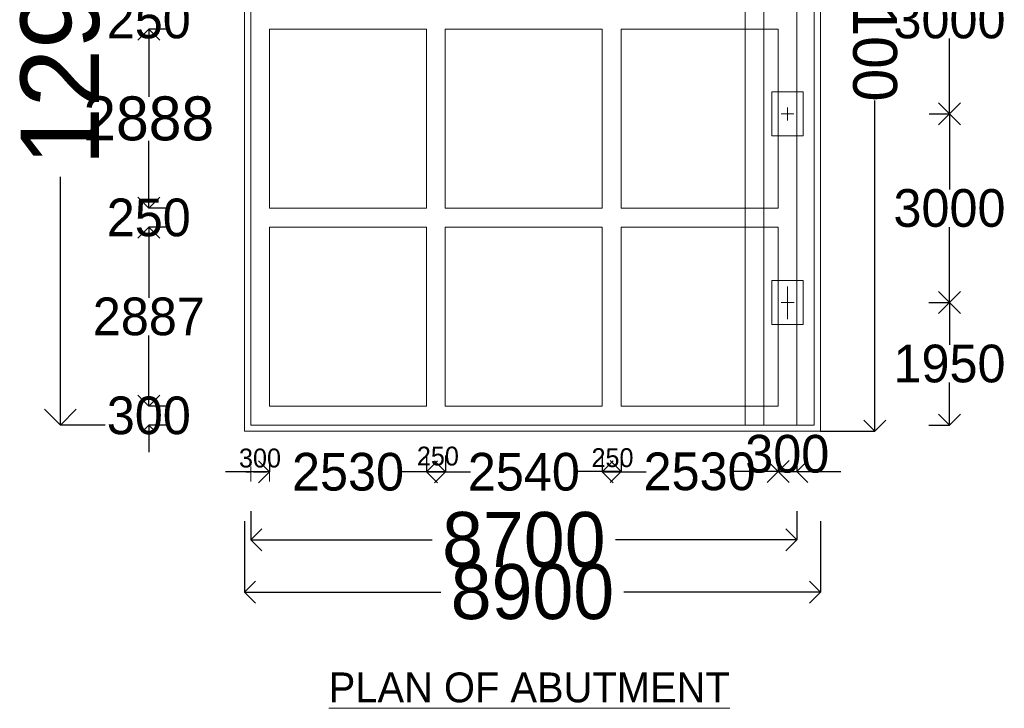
# Model space of a CAD drawing. Header units: millimetres. Extents: x -20950785 to 389010297, y -11535949 to 14056629.
# Tile 127 of 256: x 11707925 to 11723608, y -1750862 to -1739905. Entities that reach past the tile are written whole.
import ezdxf

# ---------------------------------------------------------------- set-up
doc = ezdxf.new("R2010")
doc.units = ezdxf.units.MM
doc.header["$LTSCALE"] = 60
doc.header["$MEASUREMENT"] = 0
doc.linetypes.add('DASHED2', pattern=[9.525, 6.35, -3.175])
doc.dimstyles.get("Standard").update_dxf_attribs({"dimtxt": 400, "dimasz": 215, "dimexe": 0.18, "dimexo": 0.0625, "dimgap": 0.09, "dimtad": 0, "dimtih": 1, "dimtoh": 1, "dimdec": 0, "dimzin": 4, "dimdsep": 46, "dimtxsty": 'Standard', "dimblk": 'OPEN90', "dimcen": 0, "dimadec": 0, "dimazin": 1, "dimtfac": 1, "dimtdec": 0, "dimtix": 1, "dimtofl": 0, "dimtmove": 0, "dimatfit": 3, "dimldrblk": 'OPEN30', "dimfxl": 1, "dimtolj": 1, "dimtzin": 0, "dimarcsym": 0})

# ---------------------------------------------------------------- blocks, each defined once
blk = doc.blocks.new('_Open90')
at = {"color": 0, "linetype": 'ByBlock', "lineweight": -2}
for p, q in [((-0.5, 0.5), (0, 0)), ((0, 0), (-1, 0)), ((0, 0), (-0.5, -0.5))]:
    blk.add_line(p, q, dxfattribs=at)
blk = doc.blocks.new('*D849')
at = {"color": 0, "lineweight": -2, "transparency": 16777216}
for p, q in [((11709288, -1733455), (11708572, -1733455)), ((11708573, -1733955), (11708573, -1737405)), ((11708573, -1745855), (11708573, -1742405)), ((11709288, -1746355), (11708572, -1746355))]:
    blk.add_line(p, q, dxfattribs=at)
at = {"layer": 'Defpoints', "color": 0, "lineweight": 9, "transparency": 16777216}
for p in [(11709288, -1733455), (11708573, -1746355), (11709288, -1746355)]:
    blk.add_point(p, dxfattribs=at)
at = {"color": 0, "lineweight": -2, "transparency": 16777216, "xscale": 500, "yscale": 500, "zscale": 500}
for p, rotation in [((11708573, -1733455), 90), ((11708573, -1746355), 270)]:
    blk.add_blockref('_Open90', p, dxfattribs=dict(at, rotation=rotation))
at = {"color": 0, "transparency": 16777216, "insert": (11708573, -1739905), "char_height": 1000, "attachment_point": 5, "rotation": 90}
blk.add_mtext('\\A1;{\\H1.25x;12900}', dxfattribs=at)
blk = doc.blocks.new('_Open30')
at = {"color": 0, "linetype": 'ByBlock', "lineweight": -2}
for p, q in [((-1, 0.268), (0, 0)), ((0, 0), (-1, -0.268)), ((0, 0), (-1, 0))]:
    blk.add_line(p, q, dxfattribs=at)
blk = doc.blocks.new('*D855')
at = {"color": 0, "linetype": 'Continuous', "lineweight": -2, "transparency": 16777216}
for p, q in [((11709981, -1739540), (11709981, -1739325)), ((11710318, -1739755), (11709981, -1739755)), ((11710318, -1740055), (11709981, -1740055)), ((11709981, -1740270), (11709981, -1740485))]:
    blk.add_line(p, q, dxfattribs=at)
at = {"layer": 'Defpoints', "color": 0, "linetype": 'Continuous', "lineweight": 9, "transparency": 16777216}
for p in [(11710318, -1739755), (11709981, -1740055), (11710318, -1740055)]:
    blk.add_point(p, dxfattribs=at)
at = {"color": 0, "linetype": 'Continuous', "lineweight": -2, "transparency": 16777216, "xscale": 215, "yscale": 215, "zscale": 215}
for p, rotation in [((11709981, -1739755), 270), ((11709981, -1740055), 90)]:
    blk.add_blockref('_Open90', p, dxfattribs=dict(at, rotation=rotation))
at = {"color": 0, "linetype": 'Continuous', "lineweight": 9, "transparency": 16777216, "insert": (11709981, -1739905), "char_height": 400, "attachment_point": 5}
blk.add_mtext('\\A1;{\\H1.5x;250}', dxfattribs=at)
blk = doc.blocks.new('*D856')
at = {"color": 0, "linetype": 'Continuous', "lineweight": -2, "ltscale": 20, "transparency": 16777216}
for p, q in [((11710323, -1740055), (11709981, -1740055)), ((11709981, -1740405), (11709981, -1741130)), ((11709981, -1742555), (11709981, -1741830)), ((11710323, -1742905), (11709981, -1742905))]:
    blk.add_line(p, q, dxfattribs=at)
at = {"layer": 'Defpoints', "color": 0, "linetype": 'Continuous', "lineweight": 9, "ltscale": 20, "transparency": 16777216}
for p in [(11710323, -1740055), (11709981, -1742905), (11710323, -1742905)]:
    blk.add_point(p, dxfattribs=at)
at = {"color": 0, "linetype": 'Continuous', "lineweight": -2, "ltscale": 20, "transparency": 16777216, "xscale": 350, "yscale": 350, "zscale": 350}
for p, rotation in [((11709981, -1740055), 90), ((11709981, -1742905), 270)]:
    blk.add_blockref('_Open90', p, dxfattribs=dict(at, rotation=rotation))
at = {"color": 0, "linetype": 'Continuous', "lineweight": 9, "ltscale": 20, "transparency": 16777216, "insert": (11709981, -1741480), "char_height": 500, "attachment_point": 5}
blk.add_mtext('\\A1;{\\H1.4x;2888}', dxfattribs=at)
blk = doc.blocks.new('*D857')
at = {"color": 0, "linetype": 'Continuous', "lineweight": -2, "transparency": 16777216}
for p, q in [((11709981, -1742690), (11709981, -1742475)), ((11710318, -1742905), (11709981, -1742905)), ((11710318, -1743205), (11709981, -1743205)), ((11709981, -1743420), (11709981, -1743635))]:
    blk.add_line(p, q, dxfattribs=at)
at = {"layer": 'Defpoints', "color": 0, "linetype": 'Continuous', "lineweight": 9, "transparency": 16777216}
for p in [(11710318, -1742905), (11709981, -1743205), (11710318, -1743205)]:
    blk.add_point(p, dxfattribs=at)
at = {"color": 0, "linetype": 'Continuous', "lineweight": -2, "transparency": 16777216, "xscale": 215, "yscale": 215, "zscale": 215}
for p, rotation in [((11709981, -1742905), 270), ((11709981, -1743205), 90)]:
    blk.add_blockref('_Open90', p, dxfattribs=dict(at, rotation=rotation))
at = {"color": 0, "linetype": 'Continuous', "lineweight": 9, "transparency": 16777216, "insert": (11709981, -1743055), "char_height": 400, "attachment_point": 5}
blk.add_mtext('\\A1;{\\H1.5x;250}', dxfattribs=at)
blk = doc.blocks.new('*D858')
at = {"color": 0, "linetype": 'Continuous', "lineweight": -2, "ltscale": 20, "transparency": 16777216}
for p, q in [((11710323, -1743205), (11709982, -1743205)), ((11709982, -1743555), (11709982, -1744330)), ((11709982, -1745705), (11709982, -1744930)), ((11710323, -1746055), (11709982, -1746055))]:
    blk.add_line(p, q, dxfattribs=at)
at = {"layer": 'Defpoints', "color": 0, "linetype": 'Continuous', "lineweight": 9, "ltscale": 20, "transparency": 16777216}
for p in [(11710324, -1743205), (11709982, -1746055), (11710324, -1746055)]:
    blk.add_point(p, dxfattribs=at)
at = {"color": 0, "linetype": 'Continuous', "lineweight": -2, "ltscale": 20, "transparency": 16777216, "xscale": 350, "yscale": 350, "zscale": 350}
for p, rotation in [((11709982, -1743205), 90), ((11709982, -1746055), 270)]:
    blk.add_blockref('_Open90', p, dxfattribs=dict(at, rotation=rotation))
at = {"color": 0, "linetype": 'Continuous', "lineweight": 9, "ltscale": 20, "transparency": 16777216, "insert": (11709982, -1744630), "char_height": 500, "attachment_point": 5}
blk.add_mtext('\\A1;{\\H1.2x;2887}', dxfattribs=at)
blk = doc.blocks.new('*D859')
at = {"color": 0, "linetype": 'Continuous', "lineweight": -2, "transparency": 16777216}
for p, q in [((11709982, -1745840), (11709982, -1745625)), ((11710319, -1746055), (11709982, -1746055)), ((11710319, -1746355), (11709982, -1746355)), ((11709982, -1746570), (11709982, -1746785))]:
    blk.add_line(p, q, dxfattribs=at)
at = {"layer": 'Defpoints', "color": 0, "linetype": 'Continuous', "lineweight": 9, "transparency": 16777216}
for p in [(11710319, -1746055), (11709982, -1746355), (11710319, -1746355)]:
    blk.add_point(p, dxfattribs=at)
at = {"color": 0, "linetype": 'Continuous', "lineweight": -2, "transparency": 16777216, "xscale": 215, "yscale": 215, "zscale": 215}
for p, rotation in [((11709982, -1746055), 270), ((11709982, -1746355), 90)]:
    blk.add_blockref('_Open90', p, dxfattribs=dict(at, rotation=rotation))
at = {"color": 0, "linetype": 'Continuous', "lineweight": 9, "transparency": 16777216, "insert": (11709982, -1746205), "char_height": 400, "attachment_point": 5}
blk.add_mtext('\\A1;{\\H1.5x;300}', dxfattribs=at)
blk = doc.blocks.new('*D860')
at = {"color": 0, "linetype": 'Continuous', "lineweight": -2, "ltscale": 20, "transparency": 16777216}
for p, q in [((11711605, -1747723), (11711605, -1748182)), ((11720305, -1747723), (11720305, -1748182)), ((11711955, -1748182), (11714496, -1748182)), ((11719955, -1748182), (11717413, -1748182))]:
    blk.add_line(p, q, dxfattribs=at)
at = {"layer": 'Defpoints', "color": 0, "linetype": 'Continuous', "lineweight": 9, "ltscale": 20, "transparency": 16777216}
for p in [(11711605, -1747723), (11720305, -1747723), (11720305, -1748182)]:
    blk.add_point(p, dxfattribs=at)
at = {"color": 0, "linetype": 'Continuous', "lineweight": -2, "ltscale": 20, "transparency": 16777216, "xscale": 350, "yscale": 350, "zscale": 350, "rotation": 180}
blk.add_blockref('_Open90', (11711605, -1748182), dxfattribs=at)
at = {"color": 0, "linetype": 'Continuous', "lineweight": -2, "ltscale": 20, "transparency": 16777216, "xscale": 350, "yscale": 350, "zscale": 350}
blk.add_blockref('_Open90', (11720305, -1748182), dxfattribs=at)
at = {"color": 0, "linetype": 'Continuous', "lineweight": 9, "ltscale": 20, "transparency": 16777216, "insert": (11715955, -1748182), "char_height": 700, "attachment_point": 5}
blk.add_mtext('\\A1;{\\H1.25x;8700}', dxfattribs=at)
blk = doc.blocks.new('*D861')
at = {"color": 0, "linetype": 'Continuous', "lineweight": -2, "ltscale": 20, "transparency": 16777216}
for p, q in [((11720005, -1746798), (11720005, -1747094)), ((11720305, -1746798), (11720305, -1747094)), ((11719655, -1747094), (11719305, -1747094)), ((11720655, -1747094), (11721005, -1747094))]:
    blk.add_line(p, q, dxfattribs=at)
at = {"layer": 'Defpoints', "color": 0, "linetype": 'Continuous', "lineweight": 9, "ltscale": 20, "transparency": 16777216}
for p in [(11720005, -1746798), (11720305, -1746798), (11720305, -1747094)]:
    blk.add_point(p, dxfattribs=at)
at = {"color": 0, "linetype": 'Continuous', "lineweight": -2, "ltscale": 20, "transparency": 16777216, "xscale": 350, "yscale": 350, "zscale": 350}
blk.add_blockref('_Open90', (11720005, -1747094), dxfattribs=at)
at = {"color": 0, "linetype": 'Continuous', "lineweight": -2, "ltscale": 20, "transparency": 16777216, "xscale": 350, "yscale": 350, "zscale": 350, "rotation": 180}
blk.add_blockref('_Open90', (11720305, -1747094), dxfattribs=at)
at = {"color": 0, "linetype": 'Continuous', "lineweight": 9, "ltscale": 20, "transparency": 16777216, "insert": (11720151, -1746816), "char_height": 400, "attachment_point": 5}
blk.add_mtext('\\A1;{\\H1.5x;300}', dxfattribs=at)
blk = doc.blocks.new('*D862')
at = {"color": 0, "linetype": 'Continuous', "lineweight": -2, "ltscale": 20, "transparency": 16777216}
for p, q in [((11711905, -1746838), (11711905, -1747102)), ((11714405, -1746838), (11714405, -1747102)), ((11711555, -1747102), (11711205, -1747102)), ((11714755, -1747102), (11715105, -1747102))]:
    blk.add_line(p, q, dxfattribs=at)
at = {"layer": 'Defpoints', "color": 0, "linetype": 'Continuous', "lineweight": 9, "ltscale": 20, "transparency": 16777216}
for p in [(11711905, -1746838), (11714405, -1746838), (11714405, -1747102)]:
    blk.add_point(p, dxfattribs=at)
at = {"color": 0, "linetype": 'Continuous', "lineweight": -2, "ltscale": 20, "transparency": 16777216, "xscale": 350, "yscale": 350, "zscale": 350}
blk.add_blockref('_Open90', (11711905, -1747102), dxfattribs=at)
at = {"color": 0, "linetype": 'Continuous', "lineweight": -2, "ltscale": 20, "transparency": 16777216, "xscale": 350, "yscale": 350, "zscale": 350, "rotation": 180}
blk.add_blockref('_Open90', (11714405, -1747102), dxfattribs=at)
at = {"color": 0, "linetype": 'Continuous', "lineweight": 9, "ltscale": 20, "transparency": 16777216, "insert": (11713155, -1747102), "char_height": 500, "attachment_point": 5}
blk.add_mtext('\\A1;{\\H1.2x;2530}', dxfattribs=at)
blk = doc.blocks.new('*D863')
at = {"color": 0, "linetype": 'Continuous', "lineweight": -2, "ltscale": 20, "transparency": 16777216}
for p, q in [((11714705, -1746838), (11714705, -1747102)), ((11717205, -1746838), (11717205, -1747102)), ((11714355, -1747102), (11714005, -1747102)), ((11717555, -1747102), (11717905, -1747102))]:
    blk.add_line(p, q, dxfattribs=at)
at = {"layer": 'Defpoints', "color": 0, "linetype": 'Continuous', "lineweight": 9, "ltscale": 20, "transparency": 16777216}
for p in [(11714705, -1746838), (11717205, -1746838), (11717205, -1747102)]:
    blk.add_point(p, dxfattribs=at)
at = {"color": 0, "linetype": 'Continuous', "lineweight": -2, "ltscale": 20, "transparency": 16777216, "xscale": 350, "yscale": 350, "zscale": 350}
blk.add_blockref('_Open90', (11714705, -1747102), dxfattribs=at)
at = {"color": 0, "linetype": 'Continuous', "lineweight": -2, "ltscale": 20, "transparency": 16777216, "xscale": 350, "yscale": 350, "zscale": 350, "rotation": 180}
blk.add_blockref('_Open90', (11717205, -1747102), dxfattribs=at)
at = {"color": 0, "linetype": 'Continuous', "lineweight": 9, "ltscale": 20, "transparency": 16777216, "insert": (11715955, -1747102), "char_height": 500, "attachment_point": 5}
blk.add_mtext('\\A1;{\\H1.2x;2540}', dxfattribs=at)
blk = doc.blocks.new('*D864')
at = {"color": 0, "linetype": 'Continuous', "lineweight": -2, "ltscale": 20, "transparency": 16777216}
for p, q in [((11717505, -1746832), (11717505, -1747096)), ((11720005, -1746832), (11720005, -1747096)), ((11717155, -1747096), (11716805, -1747096)), ((11720355, -1747096), (11720705, -1747096))]:
    blk.add_line(p, q, dxfattribs=at)
at = {"layer": 'Defpoints', "color": 0, "linetype": 'Continuous', "lineweight": 9, "ltscale": 20, "transparency": 16777216}
for p in [(11717505, -1746832), (11720005, -1746832), (11720005, -1747096)]:
    blk.add_point(p, dxfattribs=at)
at = {"color": 0, "linetype": 'Continuous', "lineweight": -2, "ltscale": 20, "transparency": 16777216, "xscale": 350, "yscale": 350, "zscale": 350}
blk.add_blockref('_Open90', (11717505, -1747096), dxfattribs=at)
at = {"color": 0, "linetype": 'Continuous', "lineweight": -2, "ltscale": 20, "transparency": 16777216, "xscale": 350, "yscale": 350, "zscale": 350, "rotation": 180}
blk.add_blockref('_Open90', (11720005, -1747096), dxfattribs=at)
at = {"color": 0, "linetype": 'Continuous', "lineweight": 9, "ltscale": 20, "transparency": 16777216, "insert": (11718755, -1747096), "char_height": 500, "attachment_point": 5}
blk.add_mtext('\\A1;{\\H1.2x;2530}', dxfattribs=at)
blk = doc.blocks.new('*D882')
at = {"color": 0, "linetype": 'Continuous', "lineweight": -2, "ltscale": 20, "transparency": 16777216}
for p, q in [((11722443, -1738405), (11722736, -1738405)), ((11722735, -1738755), (11722735, -1739605)), ((11722735, -1741055), (11722735, -1740205)), ((11722443, -1741405), (11722736, -1741405))]:
    blk.add_line(p, q, dxfattribs=at)
at = {"layer": 'Defpoints', "color": 0, "linetype": 'Continuous', "lineweight": 9, "ltscale": 20, "transparency": 16777216}
for p in [(11722443, -1738405), (11722443, -1741405), (11722735, -1741405)]:
    blk.add_point(p, dxfattribs=at)
at = {"color": 0, "linetype": 'Continuous', "lineweight": -2, "ltscale": 20, "transparency": 16777216, "xscale": 350, "yscale": 350, "zscale": 350}
for p, rotation in [((11722735, -1738405), 90), ((11722735, -1741405), 270)]:
    blk.add_blockref('_Open90', p, dxfattribs=dict(at, rotation=rotation))
at = {"color": 0, "linetype": 'Continuous', "lineweight": 9, "ltscale": 20, "transparency": 16777216, "insert": (11722735, -1739905), "char_height": 500, "attachment_point": 5}
blk.add_mtext('\\A1;{\\H1.2x;3000}', dxfattribs=at)
blk = doc.blocks.new('*D883')
at = {"color": 0, "linetype": 'Continuous', "lineweight": -2, "ltscale": 20, "transparency": 16777216}
for p, q in [((11722413, -1741405), (11722736, -1741405)), ((11722735, -1741755), (11722735, -1742605)), ((11722735, -1744055), (11722735, -1743205)), ((11722413, -1744405), (11722736, -1744405))]:
    blk.add_line(p, q, dxfattribs=at)
at = {"layer": 'Defpoints', "color": 0, "linetype": 'Continuous', "lineweight": 9, "ltscale": 20, "transparency": 16777216}
for p in [(11722413, -1741405), (11722413, -1744405), (11722735, -1744405)]:
    blk.add_point(p, dxfattribs=at)
at = {"color": 0, "linetype": 'Continuous', "lineweight": -2, "ltscale": 20, "transparency": 16777216, "xscale": 350, "yscale": 350, "zscale": 350}
for p, rotation in [((11722735, -1741405), 90), ((11722735, -1744405), 270)]:
    blk.add_blockref('_Open90', p, dxfattribs=dict(at, rotation=rotation))
at = {"color": 0, "linetype": 'Continuous', "lineweight": 9, "ltscale": 20, "transparency": 16777216, "insert": (11722735, -1742905), "char_height": 500, "attachment_point": 5}
blk.add_mtext('\\A1;{\\H1.2x;3000}', dxfattribs=at)
blk = doc.blocks.new('*D884')
at = {"color": 0, "linetype": 'Continuous', "lineweight": -2, "ltscale": 20, "transparency": 16777216}
for p, q in [((11722408, -1744405), (11722736, -1744405)), ((11722735, -1744755), (11722735, -1745080)), ((11722735, -1746005), (11722735, -1745680)), ((11722408, -1746355), (11722736, -1746355))]:
    blk.add_line(p, q, dxfattribs=at)
at = {"layer": 'Defpoints', "color": 0, "linetype": 'Continuous', "lineweight": 9, "ltscale": 20, "transparency": 16777216}
for p in [(11722408, -1744405), (11722408, -1746355), (11722735, -1746355)]:
    blk.add_point(p, dxfattribs=at)
at = {"color": 0, "linetype": 'Continuous', "lineweight": -2, "ltscale": 20, "transparency": 16777216, "xscale": 350, "yscale": 350, "zscale": 350}
for p, rotation in [((11722735, -1744405), 90), ((11722735, -1746355), 270)]:
    blk.add_blockref('_Open90', p, dxfattribs=dict(at, rotation=rotation))
at = {"color": 0, "linetype": 'Continuous', "lineweight": 9, "ltscale": 20, "transparency": 16777216, "insert": (11722735, -1745380), "char_height": 500, "attachment_point": 5}
blk.add_mtext('\\A1;{\\H1.2x;1950}', dxfattribs=at)
blk = doc.blocks.new('*D896')
at = {"color": 0, "linetype": 'Continuous', "lineweight": -2, "ltscale": 20, "transparency": 16777216}
for p, q in [((11720680, -1733355), (11721545, -1733355)), ((11721545, -1733705), (11721545, -1738621)), ((11721545, -1746105), (11721545, -1741188)), ((11720680, -1746455), (11721545, -1746455))]:
    blk.add_line(p, q, dxfattribs=at)
at = {"layer": 'Defpoints', "color": 0, "linetype": 'Continuous', "lineweight": 9, "ltscale": 20, "transparency": 16777216}
for p in [(11720680, -1733355), (11720680, -1746455), (11721545, -1746455)]:
    blk.add_point(p, dxfattribs=at)
at = {"color": 0, "linetype": 'Continuous', "lineweight": -2, "ltscale": 20, "transparency": 16777216, "xscale": 350, "yscale": 350, "zscale": 350}
for p, rotation in [((11721545, -1733355), 90), ((11721545, -1746455), 270)]:
    blk.add_blockref('_Open90', p, dxfattribs=dict(at, rotation=rotation))
at = {"color": 0, "linetype": 'Continuous', "lineweight": 9, "ltscale": 20, "transparency": 16777216, "insert": (11721545, -1739905), "char_height": 700, "attachment_point": 5, "rotation": 270}
blk.add_mtext('\\A1;13100', dxfattribs=at)
blk = doc.blocks.new('*D890')
at = {"color": 0, "linetype": 'Continuous', "lineweight": -2, "ltscale": 20, "transparency": 16777216}
for p, q in [((11711505, -1747883), (11711505, -1749012)), ((11720680, -1747883), (11720680, -1749012)), ((11711855, -1749012), (11714634, -1749012)), ((11720330, -1749012), (11717550, -1749012))]:
    blk.add_line(p, q, dxfattribs=at)
at = {"layer": 'Defpoints', "color": 0, "linetype": 'Continuous', "lineweight": 9, "ltscale": 20, "transparency": 16777216}
for p in [(11711505, -1747883), (11720680, -1747883), (11720680, -1749012)]:
    blk.add_point(p, dxfattribs=at)
at = {"color": 0, "linetype": 'Continuous', "lineweight": -2, "ltscale": 20, "transparency": 16777216, "xscale": 350, "yscale": 350, "zscale": 350, "rotation": 180}
blk.add_blockref('_Open90', (11711505, -1749012), dxfattribs=at)
at = {"color": 0, "linetype": 'Continuous', "lineweight": -2, "ltscale": 20, "transparency": 16777216, "xscale": 350, "yscale": 350, "zscale": 350}
blk.add_blockref('_Open90', (11720680, -1749012), dxfattribs=at)
at = {"color": 0, "linetype": 'Continuous', "lineweight": 9, "ltscale": 20, "transparency": 16777216, "insert": (11716092, -1749012), "char_height": 700, "attachment_point": 5}
blk.add_mtext('\\A1;{\\H1.25x;8900}', dxfattribs=at)

msp = doc.modelspace()

# ---------------------------------------------------------------- linework, layer by layer
at = {"color": 7, "linetype": 'DASHED2', "lineweight": 9, "ltscale": 1000}
for p, q in [((11711504.52, -1746454.82), (11711504.52, -1733354.82)), ((11720679.52, -1733354.82), (11720679.52, -1746454.82)), ((11720679.52, -1746454.82), (11711504.52, -1746454.82))]:
    msp.add_line(p, q, dxfattribs=at)
at = {"color": 7, "linetype": 'Continuous', "lineweight": 9, "ltscale": 1000}
for p, q in [((11719479.52, -1733454.82), (11719479.52, -1746354.82)), ((11719779.52, -1733454.82), (11719779.52, -1746354.82))]:
    msp.add_line(p, q, dxfattribs=at)
at = {"color": 7, "linetype": 'Continuous', "lineweight": 9}
for p, q in [((11720304.52, -1746354.82), (11720304.52, -1733454.82)), ((11720579.52, -1733454.82), (11720579.52, -1746354.82)), ((11720579.52, -1733454.82), (11720579.52, -1746354.82)), ((11711604.52, -1740054.82), (11711604.52, -1739754.82)), ((11711604.52, -1740054.82), (11711604.52, -1746354.82)), ((11711904.52, -1742904.82), (11711904.52, -1740054.82)), ((11711904.52, -1740054.82), (11714404.52, -1740054.82)), ((11714404.52, -1742904.82), (11714404.52, -1740054.82)), ((11714704.52, -1742904.82), (11714704.52, -1740054.82)), ((11714704.52, -1740054.82), (11717204.52, -1740054.82)), ((11716904.52, -1740054.82), (11717204.52, -1740054.82)), ((11717204.52, -1742904.82), (11717204.52, -1740054.82)), ((11717504.52, -1742904.82), (11717504.52, -1740054.82)), ((11717504.52, -1740054.82), (11720004.52, -1740054.82)), ((11720004.52, -1742904.82), (11720004.52, -1740054.82)), ((11720004.52, -1742904.82), (11720004.52, -1740054.82)), ((11720004.52, -1742904.82), (11720004.52, -1740054.82)), ((11720257.45, -1741404.82), (11720051.59, -1741404.82)), ((11714404.52, -1742904.82), (11711904.52, -1742904.82)), ((11717204.52, -1742904.82), (11714704.52, -1742904.82)), ((11717204.52, -1742904.82), (11716904.52, -1742904.82)), ((11720004.52, -1742904.82), (11717504.52, -1742904.82)), ((11718754.52, -1742904.82), (11719104.52, -1742904.82)), ((11711904.52, -1746054.82), (11711904.52, -1743204.82)), ((11711904.52, -1743204.82), (11714404.52, -1743204.82)), ((11714404.52, -1746054.82), (11714404.52, -1743204.82)), ((11714704.52, -1746054.82), (11714704.52, -1743204.82)), ((11714704.52, -1743204.82), (11717204.52, -1743204.82)), ((11714704.52, -1743204.82), (11717204.52, -1743204.82)), ((11717204.52, -1746054.82), (11717204.52, -1743204.82)), ((11717504.52, -1746054.82), (11717504.52, -1743204.82)), ((11717504.52, -1743204.82), (11720004.52, -1743204.82)), ((11720004.52, -1746054.82), (11720004.52, -1743204.82)), ((11720259.21, -1744404.82), (11720053.35, -1744404.82)), ((11711904.52, -1746054.82), (11714404.52, -1746054.82)), ((11714704.52, -1746054.82), (11717204.52, -1746054.82)), ((11716904.52, -1746054.82), (11717204.52, -1746054.82)), ((11717504.52, -1746054.82), (11720004.52, -1746054.82)), ((11711604.52, -1746354.82), (11711904.52, -1746354.82)), ((11720304.52, -1746354.82), (11711604.52, -1746354.82)), ((11720579.52, -1746354.82), (11711879.52, -1746354.82)), ((11714104.52, -1746354.82), (11714404.52, -1746354.82)), ((11716604.52, -1746354.82), (11716904.52, -1746354.82)), ((11719104.52, -1746354.82), (11719404.52, -1746354.82)), ((11720579.52, -1746354.82), (11720304.52, -1746354.82)), ((11711604.52, -1747016.17), (11711604.52, -1747253.03)), ((11711904.52, -1747016.17), (11711904.52, -1747253.03)), ((11711604.52, -1747103.03), (11711529.52, -1747103.03))]:
    msp.add_line(p, q, dxfattribs=at)
at = {"color": 7, "linetype": 'Continuous', "lineweight": 9, "ltscale": 20}
for p, q in [((11719904.52, -1741054.82), (11719904.52, -1741754.82)), ((11719904.52, -1741054.82), (11720404.52, -1741054.82)), ((11720404.52, -1741054.82), (11720404.52, -1741754.82)), ((11720152.75, -1741507.75), (11720152.75, -1741301.89)), ((11719904.52, -1741754.82), (11720404.52, -1741754.82)), ((11719904.52, -1744054.82), (11719904.52, -1744754.82)), ((11719904.52, -1744054.82), (11720404.52, -1744054.82)), ((11720404.52, -1744054.82), (11720404.52, -1744754.82)), ((11720154.52, -1744148.57), (11720154.52, -1744670.99)), ((11719904.52, -1744754.82), (11720404.52, -1744754.82)), ((11711829.52, -1747103.03), (11711679.52, -1747103.03))]:
    msp.add_line(p, q, dxfattribs=at)
for points in [[(11711679.52, -1747090.53), (11711679.52, -1747115.53), (11711604.52, -1747103.03)], [(11711829.52, -1747090.53), (11711829.52, -1747115.53), (11711904.52, -1747103.03)]]:
    msp.add_solid(points, dxfattribs=at)

# ---------------------------------------------------------------- texts
at = {"color": 7, "linetype": 'Continuous', "lineweight": 9, "char_height": 300, "attachment_point": 5}
for s, insert in [('\\A1;300', (11711752.85, -1746882.04)), ('\\A1;250', (11714586.06, -1746850.97))]:
    msp.add_mtext(s, dxfattribs=dict(at, insert=insert))
at = {"color": 7, "linetype": 'Continuous', "lineweight": 9, "ltscale": 20, "insert": (11717367.42, -1746876.04), "char_height": 300, "attachment_point": 5}
msp.add_mtext('\\A1;250', dxfattribs=at)
at = {"color": 7, "linetype": 'Continuous', "lineweight": 9, "insert": (11712847.36, -1750292.47), "char_height": 475, "width": 9076.3875, "attachment_point": 1}
msp.add_mtext('{\\LPLAN OF ABUTMENT}', dxfattribs=at)

# ---------------------------------------------------------------- dimensions: what is measured, and where the dimension line sits
at = {"color": 7, "linetype": 'Continuous', "lineweight": 9, "ltscale": 20}
dim = msp.add_linear_dim(base=(11721545.12, -1746454.82), p1=(11720679.52, -1733354.82), p2=(11720679.52, -1746454.82), angle=90, dimstyle='Standard', override={"dimtxt": 700, "dimasz": 350}, dxfattribs=at)
dim.commit()
dim.dimension.update_dxf_attribs({"geometry": '*D896', "text_midpoint": (11721545.12, -1739904.82), "text_rotation": 270})
dim = msp.add_linear_dim(base=(11708572.5, -1746354.82), p1=(11709288.24, -1733454.82), p2=(11709288.24, -1746354.82), angle=90, text='{\\H1.25x;<>}', dimstyle='Standard', override={"dimtxt": 1000, "dimasz": 500, "dimfxl": 300})
dim.commit()
dim.dimension.update_dxf_attribs({"geometry": '*D849', "text_midpoint": (11708572.5, -1739904.82), "text_rotation": 90})
for base, p1, p2, text, picture, middle in [((11722735.39, -1741404.82), (11722443.18, -1738404.82), (11722443.18, -1741404.82), '{\\H1.2x;<>}', '*D882', (11722735.39, -1739904.82)), ((11709981.43, -1742904.82), (11710323.23, -1740054.82), (11710323.23, -1742904.82), '{\\H1.4x;2888}', '*D856', (11709981.43, -1741479.82)), ((11722735.39, -1744404.82), (11722413.29, -1741404.82), (11722413.29, -1744404.82), '{\\H1.2x;<>}', '*D883', (11722735.39, -1742904.82)), ((11709981.72, -1746054.82), (11710323.51, -1743204.82), (11710323.51, -1746054.82), '{\\H1.2x;2887}', '*D858', (11709981.72, -1744629.82)), ((11722735.39, -1746354.82), (11722407.69, -1744404.82), (11722407.69, -1746354.82), '{\\H1.2x;<>}', '*D884', (11722735.39, -1745379.82))]:
    dim = msp.add_linear_dim(base=base, p1=p1, p2=p2, angle=90, text=text, dimstyle='Standard', override={"dimtxt": 500, "dimasz": 350}, dxfattribs=at)
    dim.commit()
    dim.dimension.update_dxf_attribs({"geometry": picture, "text_midpoint": middle})
at = {"color": 7, "linetype": 'Continuous', "lineweight": 9}
for base, p1, p2, text, picture, middle in [((11709981.14, -1740054.82), (11710318.19, -1739754.82), (11710318.19, -1740054.82), '{\\H1.5x;250}', '*D855', (11709981.14, -1739904.82)), ((11709981.43, -1743204.82), (11710318.48, -1742904.82), (11710318.48, -1743204.82), '{\\H1.5x;250}', '*D857', (11709981.43, -1743054.82)), ((11709981.72, -1746354.82), (11710318.77, -1746054.82), (11710318.77, -1746354.82), '{\\H1.5x;<>}', '*D859', (11709981.72, -1746204.82))]:
    dim = msp.add_linear_dim(base=base, p1=p1, p2=p2, angle=90, text=text, dimstyle='Standard', dxfattribs=at)
    dim.commit()
    dim.dimension.update_dxf_attribs({"geometry": picture, "text_midpoint": middle})
at = {"color": 7, "linetype": 'Continuous', "lineweight": 9, "ltscale": 20}
dim = msp.add_linear_dim(base=(11720304.52, -1747094.1), p1=(11720004.52, -1746797.83), p2=(11720304.52, -1746797.83), text='{\\H1.5x;<>}', dimstyle='Standard', override={"dimasz": 350, "dimtmove": 2}, dxfattribs=at)
dim.commit()
dim.dimension.update_dxf_attribs({"geometry": '*D861', "text_midpoint": (11720150.87, -1746816.14), "dimtype": 160})
for base, p1, p2, text, override, picture, middle in [((11714404.52, -1747101.81), (11711904.52, -1746837.57), (11714404.52, -1746837.57), '{\\H1.2x;2530}', {"dimtxt": 500, "dimasz": 350}, '*D862', (11713154.52, -1747101.81)), ((11717204.52, -1747101.81), (11714704.52, -1746837.57), (11717204.52, -1746837.57), '{\\H1.2x;2540}', {"dimtxt": 500, "dimasz": 350}, '*D863', (11715954.52, -1747101.81)), ((11720004.52, -1747095.94), (11717504.52, -1746831.7), (11720004.52, -1746831.7), '{\\H1.2x;2530}', {"dimtxt": 500, "dimasz": 350}, '*D864', (11718754.52, -1747095.94)), ((11720304.52, -1748181.88), (11711604.52, -1747722.61), (11720304.52, -1747722.61), '{\\H1.25x;<>}', {"dimtxt": 700, "dimasz": 350}, '*D860', (11715954.52, -1748181.88)), ((11720679.52, -1749011.95), (11711504.52, -1747883.38), (11720679.52, -1747883.38), '{\\H1.25x;8900}', {"dimtxt": 700, "dimasz": 350}, '*D890', (11716092.02, -1749011.95))]:
    dim = msp.add_linear_dim(base=base, p1=p1, p2=p2, text=text, dimstyle='Standard', override=override, dxfattribs=at)
    dim.commit()
    dim.dimension.update_dxf_attribs({"geometry": picture, "text_midpoint": middle})

doc.saveas('drawing.dxf')
